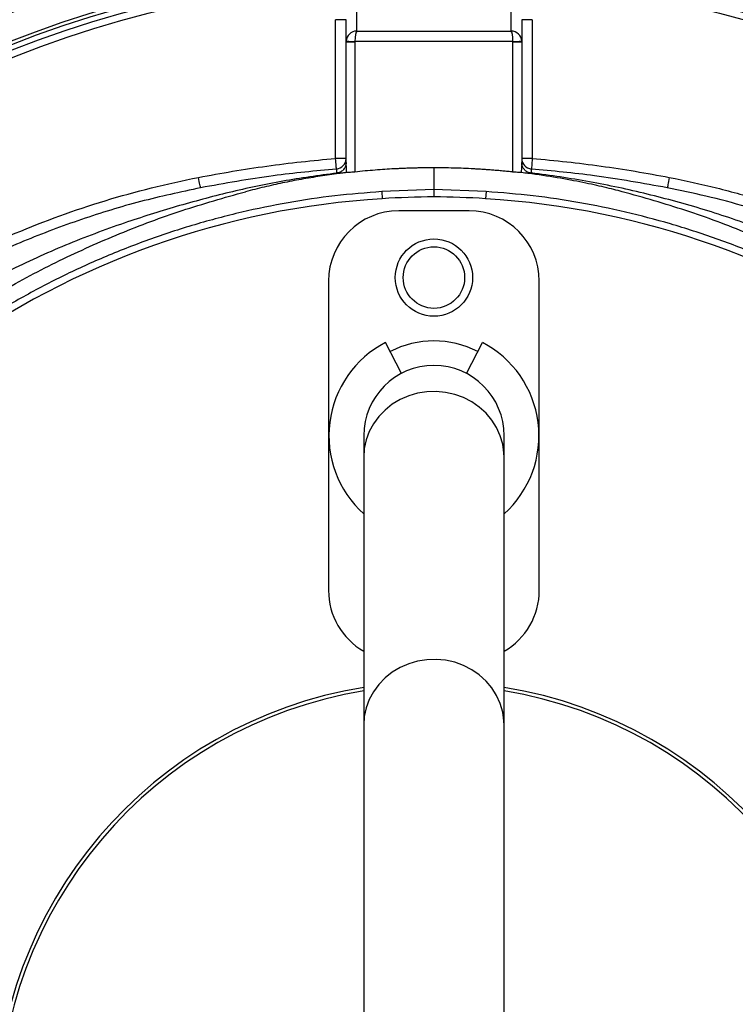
# Model space of a CAD drawing. Header units: millimetres. Extents: x 1308 to 2538, y 1294 to 2524.
# Tile 6 of 13: x 1805 to 2008, y 1942 to 2222. Entities that reach past the tile are written whole.
import ezdxf

# ---------------------------------------------------------------- set-up
doc = ezdxf.new("R2010")
doc.units = ezdxf.units.MM

msp = doc.modelspace()

# ---------------------------------------------------------------- linework, layer by layer
at = {"color": 7, "linetype": 'Continuous', "lineweight": 25}
for p, q in [((1900.59, 2225.33), (1900.59, 2219.08)), ((1944.59, 2219.08), (1944.59, 2225.33)), ((1897.59, 2222.32), (1894.59, 2222.32)), ((1894.59, 2182.82), (1894.59, 2222.32)), ((1897.59, 2216.06), (1897.59, 2222.32)), ((1947.59, 2222.32), (1947.59, 2216.06)), ((1950.59, 2222.32), (1947.59, 2222.32)), ((1950.59, 2222.32), (1950.59, 2182.82)), ((1900.59, 2219.08), (1944.59, 2219.08)), ((1897.59, 2180.75), (1897.59, 2216.06)), ((1897.59, 2216.06), (1900.09, 2216.06)), ((1945.09, 2216.08), (1900.09, 2216.08)), ((1900.09, 2216.06), (1900.09, 2178.97)), ((1945.09, 2178.97), (1945.09, 2216.06)), ((1945.09, 2216.06), (1947.59, 2216.06)), ((1947.59, 2216.06), (1947.59, 2180.75)), ((1897.59, 2182.82), (1894.59, 2182.82)), ((1950.59, 2182.82), (1947.59, 2182.82)), ((1922.59, 2180.17), (1922.59, 2174.02)), ((1897.59, 2178.79), (1897.64, 2178.8)), ((1947.59, 2178.79), (1947.53, 2178.8)), ((1922.59, 2174.02), (1907.75, 2173.41)), ((1907.75, 2173.41), (1907.87, 2171.38)), ((1922.59, 2174.02), (1922.59, 2171.93)), ((1937.43, 2173.41), (1922.59, 2174.02)), ((1937.43, 2173.41), (1937.31, 2171.38)), ((1932.59, 2167.93), (1912.59, 2167.93)), ((1892.59, 2147.93), (1892.59, 2059.93)), ((1952.59, 2059.93), (1952.59, 2147.93)), ((1913.35, 2121.67), (1908.78, 2130.45)), ((1931.82, 2121.67), (1936.4, 2130.45)), ((1902.59, 2103.93), (1902.59, 2097.76)), ((1942.59, 2097.76), (1942.59, 2103.93)), ((1902.59, 2097.76), (1902.59, 2021.53)), ((1942.59, 2021.53), (1942.59, 2097.76)), ((1902.59, 2021.53), (1902.59, 1796.33)), ((1942.59, 1796.33), (1942.59, 2021.53))]:
    msp.add_line(p, q, dxfattribs=at)
at = {"color": 7, "linetype": 'Continuous', "lineweight": 25, "flags": 128}
for points in [[(1897.59, 2216.21), (1897.64, 2216.21), (1897.79, 2216.2), (1898.02, 2216.19), (1898.33, 2216.17), (1898.71, 2216.15), (1899.14, 2216.13), (1899.6, 2216.11), (1900.09, 2216.08)], [(1945.09, 2216.08), (1945.57, 2216.11), (1946.04, 2216.13), (1946.47, 2216.15), (1946.85, 2216.17), (1947.16, 2216.19), (1947.39, 2216.2), (1947.54, 2216.21), (1947.59, 2216.21)], [(1894.83, 2179.83), (1894.83, 2179.89), (1894.81, 2180.06), (1894.79, 2180.34), (1894.76, 2180.71), (1894.72, 2181.16), (1894.68, 2181.68), (1894.64, 2182.23), (1894.59, 2182.82)], [(1950.59, 2182.82), (1950.54, 2182.23), (1950.5, 2181.68), (1950.45, 2181.16), (1950.42, 2180.71), (1950.39, 2180.34), (1950.37, 2180.06), (1950.35, 2179.89), (1950.35, 2179.83)], [(1856.14, 2174.49), (1856.12, 2174.56), (1856.09, 2174.74), (1856.04, 2175.02), (1855.96, 2175.38), (1855.88, 2175.82), (1855.78, 2176.32), (1855.67, 2176.87), (1855.56, 2177.43)], [(1989.61, 2177.43), (1989.5, 2176.87), (1989.4, 2176.32), (1989.3, 2175.82), (1989.21, 2175.38), (1989.14, 2175.02), (1989.09, 2174.74), (1989.05, 2174.56), (1989.04, 2174.49)]]:
    msp.add_lwpolyline(points, dxfattribs=at)
at = {"color": 1, "linetype": 'Continuous', "lineweight": 25, "flags": 128}
for points in [[(1942.59, 2097.76), (1942.54, 2099.02), (1942.19, 2101.5), (1941.48, 2103.92), (1940.44, 2106.23), (1939.08, 2108.38), (1937.42, 2110.35), (1935.5, 2112.09), (1933.35, 2113.58), (1931.01, 2114.79), (1928.51, 2115.69), (1925.92, 2116.27), (1923.26, 2116.52), (1920.59, 2116.44), (1917.95, 2116.02), (1915.4, 2115.28), (1912.98, 2114.22), (1910.73, 2112.87), (1908.69, 2111.25), (1906.89, 2109.39), (1905.38, 2107.33), (1904.18, 2105.09), (1903.3, 2102.72), (1902.77, 2100.26), (1902.59, 2097.76), (1902.59, 2097.76)], [(1942.59, 2021.53), (1942.54, 2022.78), (1942.19, 2025.27), (1941.48, 2027.69), (1940.44, 2029.99), (1939.08, 2032.15), (1937.42, 2034.12), (1935.5, 2035.86), (1933.35, 2037.35), (1931.01, 2038.55), (1928.51, 2039.45), (1925.92, 2040.03), (1923.26, 2040.29), (1920.59, 2040.2), (1917.95, 2039.79), (1915.4, 2039.04), (1912.98, 2037.99), (1910.73, 2036.64), (1908.69, 2035.02), (1906.89, 2033.16), (1905.38, 2031.09), (1904.18, 2028.86), (1903.3, 2026.49), (1902.77, 2024.03), (1902.59, 2021.53)]]:
    msp.add_lwpolyline(points, dxfattribs=at)
at = {"color": 7, "linetype": 'Continuous', "lineweight": 25}
for centre, radius in [((1922.59, 1908.93), 615), ((1922.59, 1908.93), 595), ((1922.59, 1908.93), 593.6), ((1922.59, 1908.93), 590.07), ((1922.59, 1908.93), 579), ((1922.59, 1908.93), 576), ((1922.59, 1908.93), 565), ((1922.59, 1908.93), 337.5), ((1922.59, 1908.93), 330), ((1922.59, 1908.93), 329), ((1922.59, 1908.93), 327.5), ((1922.59, 1908.93), 325.5), ((1922.59, 2148.93), 11), ((1922.59, 2148.93), 8.75)]:
    msp.add_circle(centre, radius, dxfattribs=at)
for centre, radius, start, end in [((1894.59, 2182.82), 3, 274.6506, 359.9992), ((1950.59, 2182.82), 3, 180.0008, 265.3494), ((1926.3, 1873.95), 298, 90.7133, 93.545), ((1918.88, 1873.95), 298, 86.455, 89.2867), ((1922.59, 1933.84), 238, 93.545, 125.6711), ((1922.59, 1933.84), 238, 54.3289, 86.455), ((1912.59, 2147.93), 20, 90, 180), ((1932.59, 2147.93), 20, 0, 90), ((1922.59, 2103.93), 29.9, 117.5, 228.0172), ((1922.59, 2103.93), 27, 62.5, 117.5), ((1922.59, 2103.93), 29.9, 311.9828, 62.5), ((1922.59, 2103.93), 20, 0, 180), ((1912.59, 2059.93), 20, 180, 240), ((1932.59, 2059.93), 20, 300, 0), ((1922.59, 1908.93), 125, 99.2069, 180), ((1922.59, 1908.93), 125, 279.2069, 80.7931), ((1922.59, 1908.93), 124, 99.2818, 180), ((1922.59, 1908.93), 124, 279.2818, 80.7182), ((1908.01, 1913.53), 263, 277.6513, 23.3134)]:
    msp.add_arc(centre, radius, start, end, dxfattribs=at)
for centre, major_axis, ratio, start_param, end_param in [((1900.59, 2216.08), (2.28, 1.96), 0.991203, 0.865501, 2.383938), ((1900.59, 2216.08), (0.03, 3), 0.166425, 0.053853, 1.572289), ((1944.59, 2216.08), (-0.03, 3), 0.166425, 4.710896, 6.229332), ((1944.59, 2216.08), (2.28, -1.96), 0.991203, 0.757655, 2.276092), ((1900.59, 2216.06), (3, 0), 0.999087, 3.089233, 3.141593), ((1900.59, 2216.06), (0, -0.501), 0.99863, 4.660029, 4.712389), ((1944.59, 2216.06), (0, 0.501), 0.99863, 4.712389, 4.764749), ((1944.59, 2216.06), (3, 0), 0.999087, 0, 0.05236), ((1900.09, 2180.75), (0, 9.33), 0.267949, 1.570796, 1.780946), ((1945.09, 2180.75), (0, 9.33), 0.267949, 4.502255, 4.712389)]:
    msp.add_ellipse(centre, major_axis=major_axis, ratio=ratio, start_param=start_param, end_param=end_param, dxfattribs=at)
for points, knots in [([(1855.56, 2177.43), (1862.01, 2178.69), (1868.49, 2179.76), (1881.51, 2181.56), (1888.04, 2182.28), (1894.59, 2182.82)], [0, 0, 0, 0, 0.5, 0.5, 1, 1, 1, 1]), ([(1950.59, 2182.82), (1957.14, 2182.28), (1963.67, 2181.56), (1976.69, 2179.76), (1983.16, 2178.69), (1989.61, 2177.43)], [0, 0, 0, 0, 0.5, 0.5, 1, 1, 1, 1]), ([(1897.59, 2181.67), (1897.55, 2181.32), (1897.48, 2180.62), (1896.93, 2179.69), (1896.13, 2179.01), (1895.4, 2178.74), (1895, 2178.68), (1894.94, 2178.67)], [0, 0, 0, 0, 0.243796, 0.487768, 0.726753, 0.956246, 1, 1, 1, 1]), ([(1922.59, 2180.17), (1922.13, 2180.16), (1921.2, 2180.16), (1919.8, 2180.15), (1918.4, 2180.13), (1916.99, 2180.09), (1915.57, 2180.05), (1914.15, 2180), (1912.73, 2179.94), (1910.89, 2179.85), (1908.6, 2179.71), (1905.82, 2179.51), (1902.97, 2179.27), (1901.05, 2179.07), (1900.09, 2178.97)], [0, 0, 0, 0, 0.061501, 0.12341, 0.185732, 0.248424, 0.31138, 0.374437, 0.437406, 0.500079, 0.619724, 0.743592, 0.870908, 1, 1, 1, 1]), ([(1945.09, 2178.97), (1944.61, 2179.02), (1943.64, 2179.12), (1942.2, 2179.26), (1940.76, 2179.39), (1939.34, 2179.51), (1937.94, 2179.61), (1936.56, 2179.71), (1935.2, 2179.79), (1933.36, 2179.9), (1931.03, 2180), (1928.2, 2180.1), (1925.38, 2180.15), (1923.52, 2180.16), (1922.59, 2180.17)], [0, 0, 0, 0, 0.064606, 0.129093, 0.193125, 0.256409, 0.318824, 0.380278, 0.440678, 0.499924, 0.625565, 0.751578, 0.876591, 1, 1, 1, 1]), ([(1950.24, 2178.67), (1949.92, 2178.74), (1949.27, 2178.88), (1948.46, 2179.48), (1947.86, 2180.28), (1947.61, 2181.06), (1947.59, 2181.54), (1947.59, 2181.67)], [0, 0, 0, 0, 0.221693, 0.443202, 0.669674, 0.905135, 1, 1, 1, 1]), ([(1680.92, 2055.77), (1685.69, 2063.64), (1690.86, 2071.23), (1699.2, 2082.19), (1702.08, 2085.77), (1708.03, 2092.79), (1711.08, 2096.21), (1720.47, 2106.19), (1727.04, 2112.48), (1740.79, 2124.33), (1747.96, 2129.9), (1759.18, 2137.71), (1762.99, 2140.22), (1768.83, 2143.85), (1770.8, 2145.04), (1774.77, 2147.36), (1776.77, 2148.5), (1786.8, 2154.03), (1795.01, 2158), (1811.74, 2165.06), (1820.27, 2168.15), (1833.32, 2172.13), (1837.71, 2173.35), (1846.57, 2175.56), (1851.05, 2176.55), (1855.56, 2177.43)], [0, 0, 0, 0, 0.125, 0.125, 0.1875, 0.1875, 0.25, 0.25, 0.375, 0.375, 0.5, 0.5, 0.5625, 0.5625, 0.59375, 0.59375, 0.625, 0.625, 0.75, 0.75, 0.875, 0.875, 0.9375, 0.9375, 1, 1, 1, 1]), ([(1894.94, 2178.67), (1889.79, 2177.97), (1879.5, 2176.56), (1864.26, 2173.26), (1849.22, 2169.24), (1833.63, 2164.32), (1817.6, 2158.33), (1801.3, 2150.91), (1785.55, 2142.44), (1770.47, 2132.93), (1756.36, 2122.55), (1743.26, 2111.33), (1731.15, 2099.42), (1719.85, 2086.75), (1709.46, 2073.4), (1700.65, 2060.67), (1695.73, 2052.19), (1693.62, 2048.55)], [0, 0, 0, 0, 0.061908, 0.123918, 0.185972, 0.247942, 0.319255, 0.390836, 0.462487, 0.534029, 0.60531, 0.673782, 0.742475, 0.811266, 0.880006, 0.948518, 1, 1, 1, 1]), ([(1894.83, 2179.83), (1888.83, 2179.26), (1875.86, 2178.03), (1863.03, 2175.72), (1856.14, 2174.49)], [0, 0, 0, 0, 0.46279, 1, 1, 1, 1]), ([(1897.59, 2178.79), (1897.25, 2178.75), (1896.57, 2178.67), (1894.99, 2178.47), (1892.85, 2178.18), (1890.17, 2177.79), (1887.5, 2177.35), (1884.83, 2176.89), (1882.17, 2176.39), (1879.51, 2175.86), (1876.87, 2175.29), (1874.23, 2174.69), (1871.59, 2174.05), (1869.84, 2173.6), (1868.97, 2173.38)], [0, 0, 0, 0, 0.035332, 0.070676, 0.163701, 0.256662, 0.349575, 0.442457, 0.535324, 0.628191, 0.721077, 0.813996, 0.906965, 1, 1, 1, 1]), ([(1894.94, 2178.67), (1894.93, 2178.99), (1894.92, 2179.61), (1894.86, 2179.75), (1894.83, 2179.83)], [0, 0, 0, 0, 0.5127437, 1, 1, 1, 1]), ([(1900.09, 2178.97), (1899.81, 2178.94), (1899.24, 2178.89), (1898.5, 2178.82), (1897.91, 2178.79), (1897.73, 2178.8), (1897.64, 2178.8)], [0, 0, 0, 0, 0.249019, 0.498063, 0.745951, 1, 1, 1, 1]), ([(1947.53, 2178.8), (1947.45, 2178.8), (1947.28, 2178.79), (1946.71, 2178.82), (1945.96, 2178.88), (1945.39, 2178.94), (1945.09, 2178.97)], [0, 0, 0, 0, 0.245727, 0.491436, 0.7376, 1, 1, 1, 1]), ([(1976.21, 2173.38), (1974.65, 2173.79), (1971.27, 2174.63), (1965.19, 2175.99), (1957.84, 2177.37), (1951.59, 2178.3), (1948.18, 2178.72), (1947.59, 2178.79)], [0.01980077, 0.01980077, 0.01980077, 0.01980077, 0.02502604, 0.03025132, 0.03547659, 0.04070186, 0.04180218, 0.04180218, 0.04180218, 0.04180218]), ([(1950.35, 2179.83), (1950.32, 2179.75), (1950.26, 2179.61), (1950.25, 2178.99), (1950.24, 2178.67)], [0, 0, 0, 0, 0.4872563, 1, 1, 1, 1]), ([(2151.53, 2048.6), (2150.39, 2050.64), (2146.68, 2057.23), (2139.6, 2067.91), (2130.32, 2080.58), (2120.26, 2092.65), (2109.57, 2104.01), (2098.24, 2114.58), (2086.32, 2124.37), (2073.77, 2133.45), (2060.66, 2141.76), (2047.09, 2149.28), (2032.7, 2156.12), (2017.54, 2162.27), (2001.64, 2167.75), (1985.43, 2172.33), (1968.98, 2175.96), (1957.2, 2177.84), (1950.94, 2178.59), (1950.24, 2178.67)], [0, 0, 0, 0, 0.028623, 0.092527, 0.156406, 0.22016, 0.28371, 0.345658, 0.407843, 0.470155, 0.532472, 0.594671, 0.656629, 0.723531, 0.790613, 0.857736, 0.92478, 0.991649, 1, 1, 1, 1]), ([(1989.04, 2174.49), (1982.15, 2175.72), (1969.32, 2178.03), (1956.35, 2179.26), (1950.35, 2179.83)], [0, 0, 0, 0, 0.537274, 1, 1, 1, 1]), ([(1989.61, 2177.43), (1994.13, 2176.55), (1998.62, 2175.56), (2007.52, 2173.34), (2011.95, 2172.11), (2020.72, 2169.43), (2025.08, 2167.97), (2033.73, 2164.83), (2038, 2163.15), (2050.62, 2157.79), (2058.79, 2153.81), (2074.68, 2145.03), (2082.39, 2140.23), (2093.6, 2132.42), (2097.28, 2129.71), (2102.71, 2125.49), (2104.5, 2124.06), (2108.06, 2121.14), (2109.82, 2119.66), (2118.48, 2112.16), (2125.05, 2105.84), (2137.48, 2092.6), (2143.33, 2085.67), (2154.34, 2071.19), (2159.48, 2063.64), (2164.26, 2055.77)], [0, 0, 0, 0, 0.0625, 0.0625, 0.125, 0.125, 0.1875, 0.1875, 0.25, 0.25, 0.375, 0.375, 0.5, 0.5, 0.5625, 0.5625, 0.59375, 0.59375, 0.625, 0.625, 0.75, 0.75, 0.875, 0.875, 1, 1, 1, 1]), ([(1856.14, 2174.49), (1850.43, 2173.26), (1838.98, 2170.79), (1822.17, 2165.63), (1805.69, 2159.44), (1789.69, 2152.15), (1774.24, 2143.82), (1759.41, 2134.43), (1745.22, 2124.05), (1731.74, 2112.72), (1719.06, 2100.54), (1709.83, 2090.4), (1702.28, 2081.28), (1696.18, 2073.36), (1689.47, 2063.82), (1685.41, 2057.32), (1683.47, 2054.22)], [0, 0, 0, 0, 0.080899, 0.162075, 0.243341, 0.324512, 0.405407, 0.486315, 0.567501, 0.64878, 0.729965, 0.810873, 0.838537, 0.893937, 0.949336, 1, 1, 1, 1]), ([(2161.71, 2054.22), (2158.58, 2059.14), (2152.32, 2069.01), (2141.67, 2082.97), (2130.17, 2096.26), (2117.81, 2108.72), (2104.67, 2120.31), (2090.75, 2130.96), (2076.12, 2140.66), (2060.86, 2149.38), (2045.08, 2157.05), (2032.38, 2162.19), (2021.22, 2166.13), (2011.66, 2169.12), (2000.3, 2172.15), (1992.71, 2173.73), (1989.04, 2174.49)], [0, 0, 0, 0, 0.0807627, 0.1618014, 0.2429328, 0.3239696, 0.4047308, 0.4854942, 0.5665335, 0.6476663, 0.7287054, 0.8094686, 0.8371763, 0.8926616, 0.948147, 1, 1, 1, 1]), ([(1699.15, 2046.32), (1701.16, 2049.74), (1706.29, 2058.46), (1715.79, 2071.74), (1727.42, 2086.18), (1740.09, 2099.8), (1753.66, 2112.57), (1768.1, 2124.41), (1783.34, 2135.3), (1799.3, 2145.15), (1815.92, 2153.96), (1833.12, 2161.63), (1850.79, 2168.25), (1862.91, 2171.67), (1868.97, 2173.38)], [0, 0, 0, 0, 0.055365, 0.14124, 0.227117, 0.312992, 0.398869, 0.484744, 0.570621, 0.656496, 0.742373, 0.828248, 0.914123, 1, 1, 1, 1]), ([(1907.75, 2173.41), (1903.28, 2173.05), (1894.34, 2172.34), (1881.04, 2170.34), (1867.73, 2167.63), (1854.47, 2164.11), (1841.31, 2159.8), (1828.65, 2154.84), (1816.52, 2149.28), (1804.88, 2143.14), (1793.51, 2136.39), (1786.25, 2131.36), (1782.61, 2128.84)], [0, 0, 0, 0, 0.099897, 0.199866, 0.299756, 0.402558, 0.505445, 0.608247, 0.705595, 0.802944, 0.901472, 1, 1, 1, 1]), ([(2062.57, 2128.84), (2058.91, 2131.37), (2051.6, 2136.44), (2040.13, 2143.24), (2028.2, 2149.51), (2015.82, 2155.14), (2003.02, 2160.1), (1990.11, 2164.28), (1977.12, 2167.69), (1964.06, 2170.36), (1950.82, 2172.34), (1941.9, 2173.06), (1937.43, 2173.41)], [0, 0, 0, 0, 0.099062, 0.198201, 0.297264, 0.399204, 0.501226, 0.603166, 0.701766, 0.800366, 0.900181, 1, 1, 1, 1]), ([(2146.03, 2046.32), (2144.02, 2049.74), (2138.88, 2058.46), (2129.39, 2071.74), (2117.75, 2086.18), (2105.09, 2099.8), (2091.52, 2112.57), (2077.07, 2124.41), (2061.84, 2135.3), (2045.88, 2145.15), (2029.26, 2153.96), (2012.06, 2161.63), (1994.39, 2168.25), (1982.27, 2171.67), (1976.21, 2173.38)], [0, 0, 0, 0, 0.055365, 0.14124, 0.227117, 0.312992, 0.398869, 0.484744, 0.570621, 0.656496, 0.742373, 0.828248, 0.914123, 1, 1, 1, 1]), ([(1861.59, 1632.5), (1850.58, 1634.94), (1839.78, 1638.02), (1823.9, 1643.59), (1818.66, 1645.6), (1810.89, 1648.86), (1808.31, 1649.99), (1803.17, 1652.32), (1800.63, 1653.53), (1788.03, 1659.72), (1778.33, 1665.23), (1759.66, 1677.32), (1750.7, 1683.91), (1737.81, 1694.62), (1733.61, 1698.32), (1727.44, 1704.09), (1725.41, 1706.05), (1721.42, 1710.01), (1719.46, 1712.02), (1709.82, 1722.19), (1702.65, 1730.71), (1689.36, 1748.54), (1683.24, 1757.84), (1676.25, 1769.96), (1674.89, 1772.4), (1672.23, 1777.35), (1670.93, 1779.85), (1667.16, 1787.41), (1664.8, 1792.51), (1658.21, 1807.93), (1654.45, 1818.41), (1648.17, 1839.74), (1645.66, 1850.6), (1643.32, 1864.42), (1642.89, 1867.19), (1642.31, 1871.38), (1642.12, 1872.78), (1641.78, 1875.57), (1641.62, 1876.97), (1640.86, 1883.97), (1640.42, 1889.57), (1639.6, 1906.38), (1639.72, 1917.6), (1640.71, 1931.65), (1640.95, 1934.46), (1641.51, 1940.06), (1641.83, 1942.84), (1642.92, 1951.17), (1643.81, 1956.69), (1646.96, 1973.11), (1649.7, 1983.9), (1654.76, 1999.84), (1656.61, 2005.12), (1659.63, 2012.98), (1660.68, 2015.58), (1662.85, 2020.78), (1663.98, 2023.37), (1669.81, 2036.18), (1675.06, 2046.13), (1680.92, 2055.77)], [0, 0, 0, 0, 0.0625, 0.0625, 0.09375, 0.09375, 0.109375, 0.109375, 0.125, 0.125, 0.1875, 0.1875, 0.25, 0.25, 0.28125, 0.28125, 0.296875, 0.296875, 0.3125, 0.3125, 0.375, 0.375, 0.4375, 0.4375, 0.453125, 0.453125, 0.46875, 0.46875, 0.5, 0.5, 0.5625, 0.5625, 0.625, 0.625, 0.640625, 0.640625, 0.648437, 0.648437, 0.65625, 0.65625, 0.6875, 0.6875, 0.75, 0.75, 0.765625, 0.765625, 0.78125, 0.78125, 0.8125, 0.8125, 0.875, 0.875, 0.90625, 0.90625, 0.921875, 0.921875, 0.9375, 0.9375, 1, 1, 1, 1]), ([(2164.26, 2055.77), (2170.12, 2046.13), (2175.37, 2036.2), (2182.34, 2020.85), (2184.51, 2015.67), (2187.55, 2007.77), (2188.52, 2005.13), (2190.38, 1999.83), (2191.26, 1997.17), (2195.5, 1983.84), (2198.23, 1973.04), (2202.41, 1951.21), (2203.86, 1940.16), (2204.86, 1926.19), (2205.02, 1923.39), (2205.25, 1917.77), (2205.32, 1914.95), (2205.42, 1906.51), (2205.31, 1900.91), (2204.51, 1884.17), (2203.31, 1873.11), (2199.64, 1851.18), (2197.15, 1840.3), (2193.21, 1826.83), (2192.38, 1824.14), (2190.64, 1818.78), (2189.73, 1816.12), (2186.9, 1808.19), (2184.86, 1802.99), (2178.29, 1787.6), (2173.33, 1777.65), (2162.26, 1758.34), (2156.14, 1749), (2147.74, 1737.7), (2146.03, 1735.46), (2142.54, 1731.05), (2140.76, 1728.87), (2135.34, 1722.42), (2131.6, 1718.23), (2123.89, 1710.09), (2119.91, 1706.13), (2113.76, 1700.37), (2111.68, 1698.47), (2107.46, 1694.75), (2105.31, 1692.91), (2094.5, 1683.93), (2085.51, 1677.31), (2066.83, 1665.22), (2057.16, 1659.73), (2042.14, 1652.34), (2037.04, 1650.02), (2029.27, 1646.75), (2026.66, 1645.7), (2021.39, 1643.68), (2016.11, 1641.73), (2010.76, 1639.94), (2005.39, 1638.24), (2002.69, 1637.42), (1994.56, 1635.1), (1989.1, 1633.72), (1983.59, 1632.5)], [0, 0, 0, 0, 0.0625, 0.0625, 0.09375, 0.09375, 0.109375, 0.109375, 0.125, 0.125, 0.1875, 0.1875, 0.25, 0.25, 0.265625, 0.265625, 0.28125, 0.28125, 0.3125, 0.3125, 0.375, 0.375, 0.4375, 0.4375, 0.453125, 0.453125, 0.46875, 0.46875, 0.5, 0.5, 0.5625, 0.5625, 0.625, 0.625, 0.640625, 0.640625, 0.65625, 0.65625, 0.6875, 0.6875, 0.71875, 0.71875, 0.734375, 0.734375, 0.75, 0.75, 0.8125, 0.8125, 0.875, 0.875, 0.90625, 0.90625, 0.921875, 0.921875, 0.9375, 0.953125, 0.953125, 0.96875, 0.96875, 1, 1, 1, 1])]:
    msp.add_open_spline(points, degree=3, knots=knots, dxfattribs=at)

doc.saveas('drawing.dxf')
